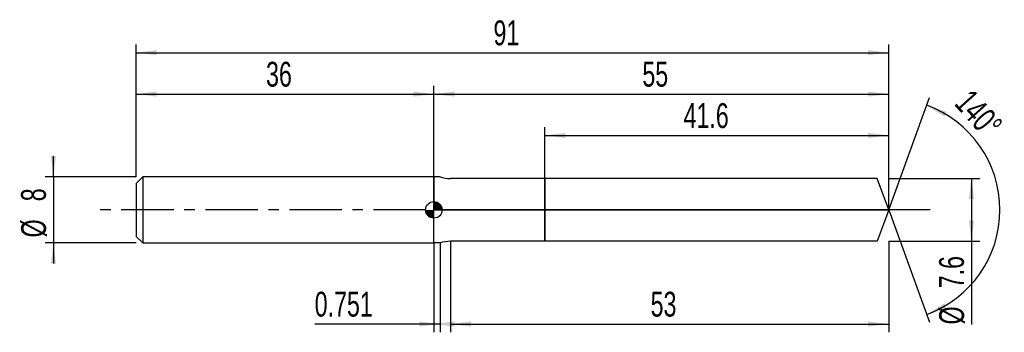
# Model space of a CAD drawing. Extents: x -14 to 105, y -15 to 23.
import ezdxf
from ezdxf.enums import TextEntityAlignment as Align

# ---------------------------------------------------------------- set-up
doc = ezdxf.new("R2010")
doc.units = 0
doc.linetypes.add('CENTER', pattern=[10.16, 6.35, -1.27, 1.27, -1.27])
doc.layers.get('0').update_dxf_attribs({"linetype": 'CONTINUOUS'})
for name, color, linetype in [('1', 4, 'CONTINUOUS'), ('2', 7, 'CONTINUOUS'), ('4', 2, 'CENTER'), ('CUT', 1, 'CONTINUOUS'), ('NOCUT', 7, 'CONTINUOUS'), ('SK1', 4, 'CONTINUOUS'), ('SK2', 7, 'CONTINUOUS'), ('SK4', 2, 'CENTER')]:
    doc.layers.add(name, color=color, linetype=linetype)
doc.dimstyles.new('SLDDIMSTYLE0', dxfattribs={"dimtxt": 3, "dimasz": 2.5, "dimexe": 0, "dimexo": 0.0625, "dimgap": 0.75, "dimtad": 1, "dimrnd": 1e-09, "dimzin": 12, "dimsah": 1, "dimcen": 0.09, "dimazin": 3, "dimtfac": 1, "dimtofl": 0, "dimtmove": 0, "dimatfit": 3})
doc.dimstyles.new('SLDDIMSTYLE1', dxfattribs={"dimtxt": 3, "dimasz": 2.5, "dimexe": 0, "dimexo": 0.0625, "dimgap": 0.75, "dimtad": 1, "dimrnd": 1e-09, "dimsah": 1, "dimcen": 0.09, "dimazin": 3, "dimtfac": 1, "dimtofl": 0, "dimtmove": 0, "dimatfit": 3})
doc.dimstyles.new('SLDDIMSTYLE2', dxfattribs={"dimtxt": 3, "dimasz": 2.5, "dimexe": 0, "dimexo": 0.0625, "dimgap": 0.75, "dimtad": 1, "dimzin": 12, "dimsah": 1, "dimcen": 0.09, "dimazin": 3, "dimtfac": 1, "dimtofl": 0, "dimtmove": 0, "dimatfit": 3})
doc.dimstyles.new('SLDDIMSTYLE3', dxfattribs={"dimtxt": 3, "dimasz": 2.5, "dimexe": 0, "dimexo": 0.0625, "dimgap": 0.75, "dimtad": 1, "dimrnd": 1e-09, "dimzin": 12, "dimsah": 1, "dimcen": 0.09, "dimazin": 3, "dimtfac": 1, "dimtmove": 0, "dimatfit": 3})

# ---------------------------------------------------------------- blocks, each defined once
blk = doc.blocks.new('_D')
at = {"layer": '2'}
for p, q in [((38, -3.8), (38, -14.8)), ((91, -3.8), (91, -14.8)), ((38, -13.8), (91, -13.8))]:
    blk.add_line(p, q, dxfattribs=at)
for points in [[(38, -13.8), (40.5, -14.11), (40.5, -13.49)], [(91, -13.8), (88.5, -13.49), (88.5, -14.11)]]:
    blk.add_solid(points, dxfattribs=at)
at = {"layer": '2', "width": 0.7}
blk.add_text('53', height=3, dxfattribs=at).set_placement((62.21, -13.8), align=Align.BOTTOM_LEFT)
blk = doc.blocks.new('_D_1')
at = {"layer": '2'}
for p, q in [((91, 3.8), (102, 3.8)), ((101, 3.8), (101, -3.8)), ((91, -3.8), (102, -3.8)), ((101, -3.8), (101, -13.85))]:
    blk.add_line(p, q, dxfattribs=at)
for points in [[(101, 3.8), (100.69, 1.3), (101.31, 1.3)], [(101, -3.8), (101.31, -1.3), (100.69, -1.3)]]:
    blk.add_solid(points, dxfattribs=at)
at = {"layer": '2', "width": 0.7}
for s, p in [('7.6', (100.99, -9.48)), ('%%c', (101, -13.85))]:
    blk.add_text(s, height=3, rotation=90, dxfattribs=at).set_placement(p, align=Align.BOTTOM_LEFT)
blk = doc.blocks.new('_D_2')
at = {"layer": '2'}
for p, q in [((36, -4), (36, -14.8)), ((36.75, -4), (36.75, -14.8)), ((36, -13.8), (21.59, -13.8)), ((36.75, -13.8), (36, -13.8))]:
    blk.add_line(p, q, dxfattribs=at)
for points in [[(36.75, -13.8), (34.25, -13.49), (34.25, -14.11)], [(36, -13.8), (38.5, -14.11), (38.5, -13.49)]]:
    blk.add_solid(points, dxfattribs=at)
at = {"layer": '2', "width": 0.7}
blk.add_text('0.751', height=3, dxfattribs=at).set_placement((21.59, -13.8), align=Align.BOTTOM_LEFT)
blk = doc.blocks.new('_D_3')
at = {"layer": '2'}
for p, q in [((49.4, 3.8), (49.4, 10)), ((91, 3.8), (91, 10)), ((49.4, 9), (91, 9))]:
    blk.add_line(p, q, dxfattribs=at)
for points in [[(49.4, 9), (51.9, 8.69), (51.9, 9.31)], [(91, 9), (88.5, 9.31), (88.5, 8.69)]]:
    blk.add_solid(points, dxfattribs=at)
at = {"layer": '2', "width": 0.7}
blk.add_text('41.6', height=3, dxfattribs=at).set_placement((66.19, 9), align=Align.BOTTOM_LEFT)
blk = doc.blocks.new('_D_4')
at = {"layer": '2'}
for q in [(95.94, 13.58), (95.94, -13.58)]:
    blk.add_line((91, 0), q, dxfattribs=at)
blk.add_arc((91, 0), 13.45, 289.9988, 70.0012, dxfattribs=at)
for points in [[(95.6, 12.64), (97.73, 11.3), (97.99, 11.86)], [(95.6, -12.64), (97.99, -11.86), (97.73, -11.3)]]:
    blk.add_solid(points, dxfattribs=at)
at = {"layer": '2', "width": 0.7}
blk.add_text('140°', height=3, rotation=-48.0128, dxfattribs=at).set_placement((98.15, 12.17), align=Align.BOTTOM_LEFT)
blk = doc.blocks.new('_D_5')
at = {"layer": 'SK2'}
for p, q in [((0, 4), (0, 20)), ((91, 4), (91, 20)), ((0, 19), (91, 19))]:
    blk.add_line(p, q, dxfattribs=at)
for points in [[(0, 19), (2.5, 18.69), (2.5, 19.31)], [(91, 19), (88.5, 19.31), (88.5, 18.69)]]:
    blk.add_solid(points, dxfattribs=at)
at = {"layer": 'SK2', "width": 0.7}
blk.add_text('91', height=3, dxfattribs=at).set_placement((43.21, 19), align=Align.BOTTOM_LEFT)
blk = doc.blocks.new('_D_6')
at = {"layer": 'SK2'}
for p, q in [((0, 4), (0, 15)), ((36, 4), (36, 15)), ((0, 14), (36, 14))]:
    blk.add_line(p, q, dxfattribs=at)
for points in [[(0, 14), (2.5, 13.69), (2.5, 14.31)], [(36, 14), (33.5, 14.31), (33.5, 13.69)]]:
    blk.add_solid(points, dxfattribs=at)
at = {"layer": 'SK2', "width": 0.7}
blk.add_text('36', height=3, dxfattribs=at).set_placement((15.71, 14), align=Align.BOTTOM_LEFT)
blk = doc.blocks.new('_D_7')
at = {"layer": 'SK2'}
for p, q in [((36, 0), (36, 15)), ((91, 0), (91, 15)), ((36, 14), (91, 14))]:
    blk.add_line(p, q, dxfattribs=at)
for points in [[(36, 14), (38.5, 13.69), (38.5, 14.31)], [(91, 14), (88.5, 14.31), (88.5, 13.69)]]:
    blk.add_solid(points, dxfattribs=at)
at = {"layer": 'SK2', "width": 0.7}
blk.add_text('55', height=3, dxfattribs=at).set_placement((61.21, 14), align=Align.BOTTOM_LEFT)
blk = doc.blocks.new('_D_8')
at = {"layer": 'SK2'}
for p, q in [((-10, 4), (-10, 6.5)), ((0, 4), (-11, 4)), ((-10, 4), (-10, -4)), ((0, -4), (-11, -4)), ((-10, -4), (-10, -6.5))]:
    blk.add_line(p, q, dxfattribs=at)
for points in [[(-10, 4), (-9.69, 6.5), (-10.31, 6.5)], [(-10, -4), (-10.31, -6.5), (-9.69, -6.5)]]:
    blk.add_solid(points, dxfattribs=at)
at = {"layer": 'SK2', "width": 0.7}
for s, p in [('8', (-10.01, 1.04)), ('%%c', (-10, -3.33))]:
    blk.add_text(s, height=3, rotation=90, dxfattribs=at).set_placement(p, align=Align.BOTTOM_LEFT)
blk = doc.blocks.new('*U11')
at = {"color": 0, "linetype": 'CONTINUOUS'}
for points in [[(0, 0), (0, 1), (0.2, 0)], [(0.2, 0), (0, 1), (0.2, 0.98)], [(0.2, 0), (0.2, 0.98), (0.38, 0)], [(0.38, 0), (0.2, 0.98), (0.38, 0.92)], [(0.38, 0), (0.38, 0.92), (0.56, 0)], [(0.56, 0), (0.38, 0.92), (0.56, 0.83)], [(0.56, 0), (0.56, 0.83), (0.71, 0)], [(0.71, 0), (0.56, 0.83), (0.71, 0.71)], [(0.71, 0), (0.71, 0.71), (0.83, 0)], [(0.83, 0), (0.71, 0.71), (0.83, 0.56)], [(0.83, 0), (0.83, 0.56), (0.92, 0)], [(0.92, 0), (0.83, 0.56), (0.92, 0.38)], [(0.92, 0), (0.92, 0.38), (0.98, 0)], [(0.98, 0), (0.92, 0.38), (0.98, 0.2)], [(0.98, 0), (0.98, 0.2), (1, 0)]]:
    blk.add_solid(points, dxfattribs=at)
blk = doc.blocks.new('*U12')
at = {"color": 0, "linetype": 'CONTINUOUS'}
for points in [[(-0.98, -0.17), (-1, 0), (-0.98, 0)], [(-0.98, -0.17), (-0.98, 0), (-0.94, -0.34)], [(-0.94, -0.34), (-0.98, 0), (-0.94, 0)], [(-0.94, -0.34), (-0.94, 0), (-0.87, -0.5)], [(-0.87, -0.5), (-0.94, 0), (-0.87, 0)], [(-0.87, -0.5), (-0.87, 0), (-0.77, -0.64)], [(-0.77, -0.64), (-0.87, 0), (-0.77, 0)], [(-0.77, -0.64), (-0.77, 0), (-0.64, -0.77)], [(-0.64, -0.77), (-0.77, 0), (-0.64, 0)], [(-0.64, -0.77), (-0.64, 0), (-0.5, -0.87)], [(-0.5, -0.87), (-0.64, 0), (-0.5, 0)], [(-0.5, -0.87), (-0.5, 0), (-0.34, -0.94)], [(-0.34, -0.94), (-0.5, 0), (-0.34, 0)], [(-0.34, -0.94), (-0.34, 0), (-0.17, -0.98)], [(-0.17, -0.98), (-0.34, 0), (-0.17, 0)], [(-0.17, -0.98), (-0.17, 0), (0, -1)], [(0, -1), (-0.17, 0), (0, 0)]]:
    blk.add_solid(points, dxfattribs=at)
blk = doc.blocks.new('SW_DOWELSYMBOL_0')
at = {"layer": 'SK1', "color": 0}
blk.add_circle((0, 0), 1, dxfattribs=at)
at = {"color": 0, "linetype": 'CONTINUOUS'}
for name in ['*U12', '*U11']:
    blk.add_blockref(name, (0, 0), dxfattribs=at)

msp = doc.modelspace()

# ---------------------------------------------------------------- linework, layer by layer
at = {"layer": '1'}
for p, q in [((36.751, 4), (36, 4)), ((36, 4), (36, 0)), ((49.4, 3.8), (38, 3.8)), ((89.617, 3.8), (49.4, 3.8)), ((49.4, 3.8), (49.4, 0)), ((49.4, 0), (49.4, 3.8)), ((91, 0), (89.617, 3.8)), ((36, -4), (36, 0)), ((49.4, -3.8), (49.4, 0)), ((49.4, 0), (49.4, -3.8)), ((91, 0), (89.617, -3.8)), ((36.751, -4), (36, -4)), ((49.4, -3.8), (38, -3.8)), ((89.617, -3.8), (49.4, -3.8))]:
    msp.add_line(p, q, dxfattribs=at)
for centre, start, end in [((38, 7.8), 251.80513, 270), ((38, -7.8), 90, 108.19487)]:
    msp.add_arc(centre, 4, start, end, dxfattribs=at)
at = {"layer": '4'}
msp.add_line((91, 0), (36, 0), dxfattribs=at)
at = {"layer": 'CUT'}
for p, q in [((89.617, 3.8), (49.4, 3.8)), ((49.4, 3.8), (49.4, 0)), ((91, 0), (89.617, 3.8)), ((49.4, 0), (91, 0))]:
    msp.add_line(p, q, dxfattribs=at)
at = {"layer": 'NOCUT'}
for p, q in [((36.751, 4), (36, 4)), ((36, 4), (36, 0)), ((49.4, 3.8), (38, 3.8)), ((49.4, 0), (49.4, 3.8)), ((36, 0), (49.4, 0))]:
    msp.add_line(p, q, dxfattribs=at)
msp.add_arc((38, 7.8), 4, 251.80513, 270, dxfattribs=at)
at = {"layer": 'SK1'}
for p, q in [((0.8, 4), (0, 3.2)), ((36, 4), (0.8, 4)), ((0.8, 4), (0.8, -4)), ((0, 3.2), (0, 0)), ((0, 0), (0, -3.2)), ((0, -3.2), (0.8, -4)), ((0.8, -4), (36, -4))]:
    msp.add_line(p, q, dxfattribs=at)
msp.add_circle((36, 0), 1, dxfattribs=at)
at = {"layer": 'SK4'}
msp.add_line((96, 0), (-5, 0), dxfattribs=at)

# ---------------------------------------------------------------- block references
at = {"layer": 'SK1'}
msp.add_blockref('SW_DOWELSYMBOL_0', (36, 0), dxfattribs=at)

# ---------------------------------------------------------------- texts
at = {"layer": 'SK2', "width": 0.7}
msp.add_text('AP1', height=0.05, dxfattribs=at).set_placement((36, -0.018), align=Align.BOTTOM_LEFT)

# ---------------------------------------------------------------- dimensions: what is measured, and where the dimension line sits
at = {"layer": '2'}
dim = msp.add_angular_dim_2l(base=(104.454, 0), line1=((91, 0), (89.617, 3.8)), line2=((89.617, -3.8), (91, 0)), dimstyle='SLDDIMSTYLE2', dxfattribs=at)
dim.commit()
dim.dimension.update_dxf_attribs({"geometry": '_D_4', "text_midpoint": (101, 9), "dimtype": 162})
for base, p1, p2, dimstyle, picture, middle in [((91, 9), (49.4, 3.8), (91, 3.8), 'SLDDIMSTYLE0', '_D_3', (70.2, 9)), ((36, -13.8), (36.751, -4), (36, -4), 'SLDDIMSTYLE1', '_D_2', (26.751, -13.8)), ((91, -13.8), (38, -3.8), (91, -3.8), 'SLDDIMSTYLE0', '_D', (64.5, -13.8))]:
    dim = msp.add_linear_dim(base=base, p1=p1, p2=p2, dimstyle=dimstyle, dxfattribs=at)
    dim.commit()
    dim.dimension.update_dxf_attribs({"geometry": picture, "text_midpoint": middle, "dimtype": 160})
dim = msp.add_linear_dim(base=(101, -3.8), p1=(91, 3.8), p2=(91, -3.8), angle=90, text='%%c<>', dimstyle='SLDDIMSTYLE0', dxfattribs=at)
dim.commit()
dim.dimension.update_dxf_attribs({"geometry": '_D_1', "text_midpoint": (101, -8.8), "dimtype": 160})
at = {"layer": 'SK2'}
for base, p1, p2, picture, middle in [((91, 19), (0, 4), (91, 4), '_D_5', (45.5, 19)), ((36, 14), (0, 4), (36, 4), '_D_6', (18, 14)), ((91, 14), (36, 0), (91, 0), '_D_7', (63.5, 14))]:
    dim = msp.add_linear_dim(base=base, p1=p1, p2=p2, dimstyle='SLDDIMSTYLE0', dxfattribs=at)
    dim.commit()
    dim.dimension.update_dxf_attribs({"geometry": picture, "text_midpoint": middle, "dimtype": 160})
dim = msp.add_linear_dim(base=(-10, -4), p1=(0, 4), p2=(0, -4), angle=90, text='%%c<>', dimstyle='SLDDIMSTYLE3', dxfattribs=at)
dim.commit()
dim.dimension.update_dxf_attribs({"geometry": '_D_8', "text_midpoint": (-10, 0), "dimtype": 160})

doc.saveas('drawing.dxf')
